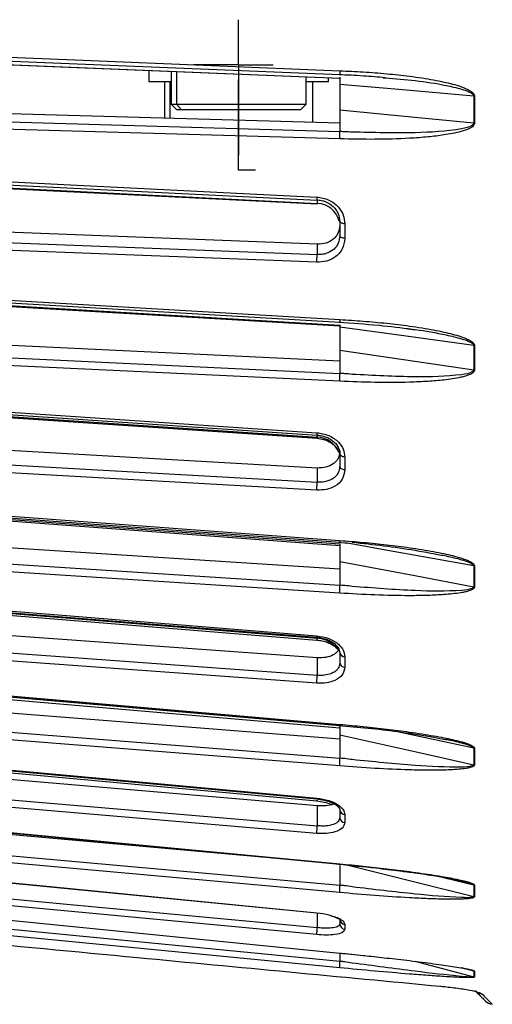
# Model space of a CAD drawing. Header units: millimetres. Extents: x -98 to 75, y -122 to 122.
# Tile 3 of 16: x -47 to -5, y -122 to -34. Entities that reach past the tile are written whole.
import ezdxf

# ---------------------------------------------------------------- set-up
doc = ezdxf.new("R2010")
doc.units = ezdxf.units.MM
doc.header["$PDSIZE"] = -1

msp = doc.modelspace()

# ---------------------------------------------------------------- linework, layer by layer
at = {"color": 7, "linetype": 'Continuous'}
for p, q in [((-27.5, -38), (-27.5, -33.987)), ((-27.5, -38), (-31.513, -38)), ((-27.5, -38), (-24.426, -38)), ((-27.5, -38), (-27.5, -46.026)), ((-27.5, -47.35), (-27.5, -39.324)), ((-27.5, -47.35), (-25.991, -47.35))]:
    msp.add_line(p, q, dxfattribs=at)
at = {"color": 7, "linetype": 'Continuous', "lineweight": 25}
for p, q in [((-69.741, -37.072), (-18.5, -39.183)), ((-35.5, -38.5), (-35.5, -39.5)), ((-33.5, -38.583), (-33.5, -41.5)), ((-33.042, -38.602), (-33.042, -41.5)), ((-21.5, -41.5), (-21.5, -39.077)), ((-19.5, -39.5), (-19.5, -39.159)), ((-18.599, -39.197), (-18.501, -39.202)), ((-18.5, -38.839), (-18.5, -38.842)), ((-18.5, -39.12), (-18.5, -40.263)), ((-18.5, -39.186), (-18.5, -39.183)), ((-14.635, -39.149), (-14.454, -39.165)), ((-33.5, -39.5), (-35.5, -39.5)), ((-34.1, -39.5), (-34.1, -42.747)), ((-33.616, -39.5), (-33.616, -42.761)), ((-19.5, -39.5), (-21.5, -39.5)), ((-20.9, -43.127), (-20.9, -39.5)), ((-6.59, -40.788), (-6.59, -43.174)), ((-18.5, -43.197), (-69.458, -41.729)), ((-33.5, -41.5), (-33, -42)), ((-33.5, -41.5), (-21.5, -41.5)), ((-32.581, -42), (-33.042, -41.5)), ((-22, -42), (-33, -42)), ((-22, -42), (-21.5, -41.5)), ((-69.741, -42.457), (-18.5, -43.934)), ((-18.5, -43.938), (-18.5, -43.934)), ((-20.5, -50.338), (-20.5, -50.008)), ((-20.5, -53.957), (-69.458, -52.074)), ((-18.05, -52.139), (-18.05, -53.432)), ((-69.741, -58.127), (-18.5, -61.146)), ((-18.603, -61.208), (-18.501, -61.216)), ((-18.5, -61.11), (-18.5, -61.343)), ((-18.5, -61.151), (-18.5, -61.146)), ((-18.5, -64.347), (-69.458, -61.916)), ((-12.636, -61.456), (-12.215, -61.503)), ((-69.741, -63.001), (-18.5, -65.446)), ((-6.59, -62.966), (-6.59, -65.126)), ((-18.5, -65.452), (-18.5, -65.446)), ((-20.5, -73.858), (-69.458, -71.094)), ((-20.5, -71.121), (-20.5, -70.933)), ((-18.597, -72.174), (-18.5, -72.579)), ((-18.5, -72.579), (-18.5, -72.7)), ((-18.05, -72.881), (-18.05, -74.02)), ((-69.741, -76.802), (-18.5, -80.605)), ((-18.5, -82.863), (-69.458, -79.569)), ((-18.607, -80.459), (-17.779, -80.534)), ((-69.741, -80.964), (-18.5, -84.278)), ((-18.5, -80.613), (-18.5, -80.605)), ((-6.59, -82.566), (-6.59, -84.412)), ((-18.5, -84.286), (-18.5, -84.278)), ((-20.5, -90.736), (-69.458, -87.203)), ((-18.635, -89.79), (-18.5, -90.264)), ((-18.05, -90.639), (-18.05, -91.578)), ((-69.741, -92.333), (-18.5, -96.765)), ((-18.5, -97.986), (-69.458, -93.964)), ((-69.741, -95.614), (-18.5, -99.66)), ((-18.5, -96.774), (-18.5, -96.765)), ((-9.067, -97.998), (-8.698, -98.059)), ((-6.59, -98.786), (-6.59, -100.242)), ((-20.5, -103.898), (-69.458, -99.742)), ((-18.5, -99.669), (-18.5, -99.66)), ((-18.783, -109.073), (-69.458, -104.513)), ((-18.05, -104.686), (-18.05, -105.386)), ((-69.741, -106.348), (-18.5, -110.961)), ((-6.59, -110.962), (-10.011, -110.128)), ((-18.5, -110.972), (-18.5, -110.961)), ((-6.59, -110.962), (-6.59, -111.968)), ((-69.741, -112.729), (-18.5, -117.72)), ((-18.05, -114.447), (-18.05, -114.88)), ((-18.616, -116.978), (-16.144, -117.238)), ((-18.5, -117.731), (-18.5, -117.72)), ((-11.826, -117.73), (-6.59, -119.11)), ((-6.59, -118.595), (-7.656, -118.316)), ((-6.59, -118.595), (-6.59, -119.11)), ((-6.397, -120.418), (-6.346, -120.445))]:
    msp.add_line(p, q, dxfattribs=at)
at = {"color": 7, "linetype": 'Continuous', "lineweight": 25, "flags": 128}
for points in [[(-69.787, -36.427), (-41.345, -37.592), (-18.5, -38.527)], [(-69.766, -36.759), (-44.775, -37.781), (-18.5, -38.856)], [(-69.753, -37.089), (-44.775, -38.118), (-18.501, -39.2)], [(-6.59, -40.788), (-13.26, -40.208), (-18.5, -39.752)], [(-6.51, -40.793), (-6.51, -41.092), (-6.51, -41.391), (-6.51, -41.69), (-6.51, -41.988), (-6.51, -42.286), (-6.51, -42.584), (-6.51, -42.882), (-6.51, -43.179)], [(-18.5, -42.003), (-11.83, -42.659), (-6.59, -43.174)], [(-18.5, -44.585), (-47.499, -43.75), (-69.787, -43.109)], [(-69.787, -47.295), (-42.47, -48.663), (-20.548, -49.761)], [(-69.768, -47.583), (-45.774, -48.784), (-20.527, -50.048)], [(-69.758, -47.901), (-45.774, -49.108), (-20.528, -50.378)], [(-69.741, -47.861), (-42.166, -49.248), (-20.5, -50.338)], [(-18.05, -52.139), (-18.14, -52.131), (-18.225, -52.117), (-18.303, -52.096), (-18.371, -52.069), (-18.426, -52.037), (-18.467, -52.001), (-18.492, -51.963), (-18.5, -51.923)], [(-69.741, -52.985), (-42.166, -54.046), (-20.5, -54.88)], [(-18.05, -53.432), (-18.14, -53.424), (-18.225, -53.409), (-18.303, -53.388), (-18.371, -53.36), (-18.426, -53.328), (-18.467, -53.291), (-18.492, -53.252), (-18.5, -53.211)], [(-20.548, -55.554), (-48.379, -54.484), (-69.787, -53.662)], [(-20.5, -54.88), (-20.5, -54.363), (-20.5, -53.957)], [(-69.787, -57.645), (-41.345, -59.315), (-18.5, -60.656)], [(-69.77, -57.892), (-44.779, -59.358), (-18.501, -60.9)], [(-69.764, -58.194), (-44.779, -59.666), (-18.503, -61.214)], [(-6.59, -62.966), (-13.26, -62.057), (-18.5, -61.343)], [(-6.51, -62.973), (-6.51, -63.245), (-6.51, -63.516), (-6.51, -63.787), (-6.51, -64.057), (-6.51, -64.327), (-6.51, -64.596), (-6.51, -64.865), (-6.51, -65.134)], [(-18.5, -66.14), (-47.499, -64.757), (-69.787, -63.695)], [(-18.5, -63.381), (-11.83, -64.358), (-6.59, -65.126)], [(-69.787, -67.435), (-42.47, -69.257), (-20.548, -70.719)], [(-69.772, -67.641), (-45.778, -69.241), (-20.531, -70.924)], [(-69.769, -67.923), (-45.778, -69.528), (-20.532, -71.217)], [(-69.741, -67.827), (-42.166, -69.672), (-20.5, -71.121)], [(-69.741, -72.34), (-42.166, -73.898), (-20.5, -75.121)], [(-18.05, -72.881), (-18.14, -72.87), (-18.225, -72.85), (-18.303, -72.82), (-18.371, -72.783), (-18.426, -72.738), (-18.467, -72.688), (-18.492, -72.635), (-18.5, -72.579)], [(-20.548, -75.824), (-48.379, -74.254), (-69.787, -73.045)], [(-20.5, -75.121), (-20.5, -74.414), (-20.5, -73.858)], [(-18.05, -74.02), (-18.14, -74.01), (-18.225, -73.989), (-18.303, -73.959), (-18.371, -73.921), (-18.426, -73.875), (-18.467, -73.825), (-18.492, -73.77), (-18.5, -73.714)], [(-69.787, -76.504), (-41.345, -78.61), (-18.5, -80.301)], [(-69.774, -76.671), (-44.783, -78.521), (-18.5, -80.466)], [(-69.773, -76.931), (-44.783, -78.786), (-18.5, -80.737)], [(-6.59, -82.566), (-13.26, -81.366), (-17.996, -80.514)], [(-18.5, -84.987), (-47.499, -83.113), (-69.787, -81.673)], [(-18.5, -82.165), (-11.83, -83.423), (-6.59, -84.412)], [(-6.51, -82.576), (-6.51, -82.809), (-6.51, -83.041), (-6.51, -83.273), (-6.51, -83.504), (-6.51, -83.734), (-6.51, -83.964), (-6.51, -84.193), (-6.51, -84.422)], [(-69.787, -84.814), (-42.47, -87.016), (-20.548, -88.783)], [(-69.776, -84.945), (-45.782, -86.879), (-20.535, -88.913)], [(-69.776, -85.18), (-45.782, -87.118), (-20.536, -89.157)], [(-69.741, -85.015), (-42.166, -87.243), (-20.5, -88.993)], [(-69.741, -88.733), (-42.166, -90.724), (-20.5, -92.287)], [(-18.67, -89.966), (-18.829, -89.75), (-19.088, -89.515), (-19.737, -89.165), (-20.012, -89.078), (-20.5, -88.993), (-20.5, -88.993), (-20.5, -88.993)], [(-20.548, -92.991), (-48.379, -90.983), (-69.787, -89.438)], [(-20.5, -92.287), (-20.5, -91.418), (-20.5, -90.736)], [(-69.787, -92.23), (-41.345, -94.686), (-18.5, -96.659)], [(-69.778, -92.328), (-44.787, -94.486), (-18.501, -96.755)], [(-69.778, -92.536), (-44.787, -94.698), (-18.5, -96.971)], [(-18.5, -100.355), (-47.499, -98.067), (-69.787, -96.307)], [(-18.5, -97.585), (-11.83, -99.073), (-6.59, -100.242)], [(-6.59, -98.786), (-13.26, -97.344), (-13.607, -97.269)], [(-69.787, -98.721), (-42.47, -101.212), (-20.548, -103.212)], [(-69.78, -98.789), (-45.785, -100.977), (-20.539, -103.279)], [(-6.51, -98.798), (-6.51, -98.982), (-6.51, -99.166), (-6.51, -99.349), (-6.51, -99.531), (-6.51, -99.713), (-6.51, -99.894), (-6.51, -100.074), (-6.51, -100.254)], [(-69.78, -98.967), (-45.785, -101.159), (-20.54, -103.464)], [(-69.741, -101.494), (-42.166, -103.836), (-20.5, -105.675)], [(-20.548, -106.35), (-48.379, -103.987), (-69.787, -102.169)], [(-69.787, -104.18), (-41.345, -106.886), (-18.5, -109.06)], [(-20.5, -105.675), (-20.5, -104.68), (-20.5, -103.898)], [(-69.781, -104.222), (-44.79, -106.599), (-18.501, -109.1)], [(-18.5, -111.615), (-47.499, -109.005), (-69.787, -106.999)], [(-69.787, -108.586), (-42.47, -111.265), (-20.548, -113.415)], [(-69.782, -108.604), (-45.788, -110.957), (-20.542, -113.433)], [(-17.881, -109.163), (-11.83, -110.666), (-6.59, -111.968)], [(-69.741, -110.099), (-42.166, -112.696), (-20.5, -114.737)], [(-20.548, -115.355), (-48.379, -112.734), (-69.787, -110.717)], [(-6.51, -110.975), (-6.51, -111.103), (-6.51, -111.231), (-6.51, -111.358), (-6.51, -111.484), (-6.51, -111.61), (-6.51, -111.735), (-6.51, -111.858), (-6.51, -111.982)], [(-69.787, -111.865), (-41.345, -114.711), (-18.5, -116.995)], [(-18.5, -118.305), (-47.499, -115.48), (-69.787, -113.31)], [(-20.5, -114.737), (-20.5, -113.657), (-20.5, -113.435)], [(-6.51, -118.609), (-6.51, -118.676), (-6.51, -118.743), (-6.51, -118.808), (-6.51, -118.873), (-6.51, -118.937), (-6.51, -119.001), (-6.51, -119.063), (-6.51, -119.125)], [(-9.535, -119.946), (-9.53, -119.956), (-9.523, -119.95), (-9.519, -119.941)]]:
    msp.add_lwpolyline(points, dxfattribs=at)
at = {"color": 7, "linetype": 'Continuous', "lineweight": 25}
for centre, radius, start, end in [((-6.463, -39.372), 1.422, 264.87816, 268.08322), ((-20.548, -52.366), 2.028, 13.29052, 88.63215), ((-6.462, -62.046), 0.929, 262.11578, 267.03721), ((-20.562, -73.232), 2.112, 21.58501, 88.30517), ((-6.462, -81.862), 0.715, 259.6979, 266.10898), ((-18.067, -90.202), 0.437, 188.15456, 272.22511), ((-18.065, -91.139), 0.439, 187.82073, 271.97747), ((-6.461, -98.196), 0.604, 257.7184, 265.33747), ((-18.038, -104.223), 0.463, 183.72427, 268.45676), ((-18.036, -104.922), 0.465, 183.53231, 268.26689), ((-6.461, -110.435), 0.542, 256.24743, 264.75604), ((-18.015, -113.963), 0.486, 181.26198, 265.81294), ((-18.014, -114.395), 0.487, 181.16279, 265.69609), ((-6.461, -118.101), 0.511, 255.33252, 264.39047), ((-5.787, -119.645), 0.976, 235.67231, 265.23131), ((-4.839, -120.559), 1, 225, 264.25681)]:
    msp.add_arc(centre, radius, start, end, dxfattribs=at)
for points, knots in [([(-18.5, -38.527), (-17.806, -38.558), (-16.414, -38.62), (-14.347, -38.781), (-12.6, -38.969), (-11.212, -39.162), (-10.189, -39.332), (-9.288, -39.513), (-8.478, -39.705), (-7.843, -39.895), (-7.355, -40.078), (-6.978, -40.256), (-6.695, -40.437), (-6.532, -40.646), (-6.517, -40.746), (-6.51, -40.793)], [0, 0, 0, 0, 0.167566, 0.3364219, 0.4997246, 0.5908149, 0.6739727, 0.7492807, 0.8116173, 0.8741937, 0.9083026, 0.9369352, 0.9746426, 0.9882798, 1, 1, 1, 1]), ([(-18.5, -38.527), (-18.5, -38.585), (-18.5, -38.702), (-18.5, -38.816), (-18.5, -38.842), (-18.5, -38.852)], [0, 0, 0, 0, 0.362701, 0.742261, 1, 1, 1, 1]), ([(-18.598, -38.852), (-17.868, -38.886), (-16.483, -38.95), (-15.103, -39.067), (-14.451, -39.122)], [0, 0, 0, 0, 0.527912, 1, 1, 1, 1]), ([(-18.5, -39.105), (-18.5, -39.124), (-18.5, -39.153), (-18.5, -39.183), (-18.501, -39.194), (-18.501, -39.2)], [0, 0, 0, 0, 0.43871, 0.648502, 1, 1, 1, 1]), ([(-18.5, -38.852), (-18.5, -38.856), (-18.5, -38.87), (-18.5, -38.867), (-18.5, -38.851), (-18.5, -38.843)], [0, 0, 0, 0, 0.129773, 0.538951, 1, 1, 1, 1]), ([(-18.5, -39.202), (-18.5, -39.219), (-18.5, -39.29), (-18.5, -39.485), (-18.5, -39.663), (-18.5, -39.752)], [0, 0, 0, 0, 0.130481, 0.566058, 1, 1, 1, 1]), ([(-14.454, -39.165), (-13.568, -39.233), (-11.753, -39.372), (-9.49, -39.724), (-7.898, -40.078), (-7.136, -40.334), (-6.787, -40.515), (-6.649, -40.639), (-6.598, -40.722), (-6.593, -40.766), (-6.59, -40.788)], [0, 0, 0, 0, 0.327422, 0.670388, 0.840585, 0.924111, 0.964262, 0.982952, 0.991654, 1, 1, 1, 1]), ([(-18.5, -39.752), (-18.5, -40.173), (-18.5, -40.925), (-18.5, -41.674), (-18.5, -42.003)], [0, 0, 0, 0, 0.559999, 1, 1, 1, 1]), ([(-18.5, -42.003), (-18.5, -42.096), (-18.5, -42.282), (-18.5, -42.672), (-18.5, -43.152), (-18.5, -43.647), (-18.5, -43.838), (-18.5, -43.934)], [0, 0, 0, 0, 0.125465, 0.251186, 0.500358, 0.750057, 1, 1, 1, 1]), ([(-6.51, -43.179), (-6.517, -43.225), (-6.532, -43.323), (-6.642, -43.454), (-6.803, -43.578), (-7.04, -43.704), (-7.355, -43.828), (-7.843, -43.976), (-8.478, -44.119), (-9.452, -44.279), (-10.727, -44.429), (-12.78, -44.576), (-15.397, -44.654), (-17.466, -44.608), (-18.5, -44.585)], [0, 0, 0, 0, 0.011715, 0.02535, 0.042264, 0.063186, 0.091791, 0.125922, 0.188493, 0.250824, 0.366653, 0.500345, 0.750124, 1, 1, 1, 1]), ([(-6.59, -43.174), (-6.593, -43.195), (-6.598, -43.239), (-6.649, -43.316), (-6.96, -43.556), (-8.729, -43.907), (-12.257, -44.113), (-15.523, -44.033), (-17.396, -43.987)], [0, 0, 0, 0, 0.006129, 0.01252, 0.026246, 0.116739, 0.493304, 1, 1, 1, 1]), ([(-6.51, -43.179), (-6.525, -43.179), (-6.552, -43.177), (-6.578, -43.175), (-6.59, -43.174)], [0, 0, 0, 0, 0.559968, 1, 1, 1, 1]), ([(-18.5, -44.585), (-18.5, -44.524), (-18.5, -44.43), (-18.5, -44.3), (-18.5, -44.22), (-18.5, -44.15), (-18.501, -44.081), (-18.5, -43.999), (-18.5, -43.96), (-18.5, -43.938)], [0, 0, 0, 0, 0.242415, 0.371253, 0.501733, 0.564129, 0.671423, 0.819818, 1, 1, 1, 1]), ([(-18.429, -43.941), (-18.441, -43.941), (-18.464, -43.94), (-18.488, -43.938), (-18.5, -43.938)], [0, 0, 0, 0, 0.500001, 1, 1, 1, 1]), ([(-17.396, -43.987), (-17.617, -43.972), (-17.958, -43.951), (-18.306, -43.944), (-18.429, -43.941)], [0, 0, 0, 0, 0.64599, 1, 1, 1, 1]), ([(-20.548, -49.761), (-20.18, -49.82), (-19.447, -49.937), (-18.626, -50.583), (-18.137, -51.353), (-18.079, -51.877), (-18.05, -52.139)], [0, 0, 0, 0, 0.280377, 0.559712, 0.779882, 1, 1, 1, 1]), ([(-20.548, -49.761), (-20.547, -49.815), (-20.547, -49.899), (-20.541, -49.979), (-20.535, -50.026), (-20.53, -50.04), (-20.527, -50.047)], [0, 0, 0, 0, 0.381441, 0.586861, 0.79667, 1, 1, 1, 1]), ([(-20.528, -50.378), (-20.528, -50.378), (-20.525, -50.387), (-20.516, -50.387), (-20.506, -50.357), (-20.5, -50.338)], [0, 0, 0, 0, 0.013303, 0.358658, 1, 1, 1, 1]), ([(-20.527, -50.047), (-20.527, -50.048), (-20.524, -50.056), (-20.515, -50.057), (-20.506, -50.027), (-20.5, -50.008)], [0, 0, 0, 0, 0.010934, 0.357114, 1, 1, 1, 1]), ([(-20.5, -50.008), (-20.336, -50.027), (-20.074, -50.057), (-19.58, -50.236), (-19.155, -50.513), (-18.821, -50.905), (-18.569, -51.34), (-18.527, -51.692), (-18.5, -51.923)], [0, 0, 0, 0, 0.157699, 0.250775, 0.500212, 0.631323, 0.758454, 1, 1, 1, 1]), ([(-18.5, -52.265), (-18.528, -52.492), (-18.569, -52.838), (-18.822, -53.243), (-19.156, -53.593), (-19.717, -53.914), (-20.239, -53.942), (-20.5, -53.957)], [0, 0, 0, 0, 0.242837, 0.37006, 0.500846, 0.750309, 1, 1, 1, 1]), ([(-18.5, -51.923), (-18.5, -52.164), (-18.5, -52.594), (-18.5, -53.023), (-18.5, -53.211)], [0, 0, 0, 0, 0.56, 1, 1, 1, 1]), ([(-18.5, -53.211), (-18.527, -53.438), (-18.569, -53.784), (-18.821, -54.185), (-19.155, -54.534), (-19.58, -54.759), (-20.074, -54.875), (-20.336, -54.889), (-20.5, -54.88), (-20.5, -54.88)], [0, 0, 0, 0, 0.241554, 0.368683, 0.499786, 0.749213, 0.84233, 0.999996, 1, 1, 1, 1]), ([(-18.05, -53.432), (-18.097, -53.76), (-18.192, -54.414), (-18.861, -55.117), (-19.683, -55.516), (-20.259, -55.541), (-20.548, -55.554)], [0, 0, 0, 0, 0.27982, 0.559169, 0.779392, 1, 1, 1, 1]), ([(-20.548, -55.554), (-20.547, -55.495), (-20.547, -55.404), (-20.542, -55.272), (-20.535, -55.171), (-20.528, -55.077), (-20.516, -54.968), (-20.506, -54.914), (-20.5, -54.88)], [0, 0, 0, 0, 0.239412, 0.368332, 0.5, 0.631669, 0.760589, 1, 1, 1, 1]), ([(-18.603, -60.894), (-17.406, -60.969), (-15.22, -61.106), (-13.041, -61.386), (-12.055, -61.513)], [0, 0, 0, 0, 0.547213, 1, 1, 1, 1]), ([(-18.5, -60.656), (-17.806, -60.699), (-16.414, -60.785), (-14.347, -60.976), (-12.6, -61.185), (-11.212, -61.39), (-10.189, -61.567), (-9.288, -61.75), (-8.478, -61.943), (-7.843, -62.129), (-7.355, -62.306), (-6.978, -62.476), (-6.695, -62.647), (-6.532, -62.84), (-6.517, -62.931), (-6.51, -62.973)], [0, 0, 0, 0, 0.167566, 0.336422, 0.499725, 0.590815, 0.673973, 0.749281, 0.811617, 0.874194, 0.908303, 0.936935, 0.974643, 0.98828, 1, 1, 1, 1]), ([(-18.5, -60.656), (-18.5, -60.707), (-18.5, -60.811), (-18.5, -60.894), (-18.5, -60.908), (-18.5, -60.887), (-18.5, -60.855), (-18.5, -60.838)], [0, 0, 0, 0, 0.24405, 0.499443, 0.71532, 0.849175, 1, 1, 1, 1]), ([(-18.5, -61.343), (-18.5, -61.725), (-18.5, -62.408), (-18.5, -63.084), (-18.5, -63.381)], [0, 0, 0, 0, 0.559999, 1, 1, 1, 1]), ([(-12.215, -61.503), (-12.076, -61.518), (-11.009, -61.634), (-9.49, -61.916), (-7.898, -62.281), (-7.136, -62.537), (-6.787, -62.712), (-6.649, -62.829), (-6.598, -62.906), (-6.593, -62.946), (-6.59, -62.966)], [0, 0, 0, 0, 0.071054, 0.54475, 0.77982, 0.895185, 0.95064, 0.976454, 0.988473, 1, 1, 1, 1]), ([(-18.5, -63.381), (-18.5, -63.467), (-18.5, -63.637), (-18.5, -64.015), (-18.5, -64.509), (-18.5, -65.062), (-18.5, -65.317), (-18.5, -65.445)], [0, 0, 0, 0, 0.125465, 0.251186, 0.500358, 0.750057, 1, 1, 1, 1]), ([(-18.5, -66.14), (-18.5, -66.084), (-18.5, -65.997), (-18.5, -65.866), (-18.5, -65.783), (-18.5, -65.708), (-18.501, -65.632), (-18.5, -65.535), (-18.5, -65.481), (-18.5, -65.452)], [0, 0, 0, 0, 0.242415, 0.371253, 0.501733, 0.564129, 0.671423, 0.819818, 1, 1, 1, 1]), ([(-6.51, -65.134), (-6.517, -65.175), (-6.532, -65.263), (-6.642, -65.38), (-6.803, -65.488), (-7.04, -65.596), (-7.355, -65.701), (-7.843, -65.824), (-8.478, -65.939), (-9.452, -66.062), (-10.727, -66.169), (-12.78, -66.257), (-15.397, -66.269), (-17.466, -66.183), (-18.5, -66.14)], [0, 0, 0, 0, 0.011715, 0.02535, 0.042264, 0.063186, 0.091791, 0.125922, 0.188493, 0.250824, 0.366653, 0.500345, 0.750124, 1, 1, 1, 1]), ([(-18.429, -65.457), (-18.441, -65.456), (-18.464, -65.454), (-18.488, -65.452), (-18.5, -65.451)], [0, 0, 0, 0, 0.5000009, 1, 1, 1, 1]), ([(-17.396, -65.529), (-17.617, -65.507), (-17.958, -65.472), (-18.306, -65.461), (-18.429, -65.457)], [0, 0, 0, 0, 0.64599, 1, 1, 1, 1]), ([(-6.59, -65.126), (-6.593, -65.145), (-6.598, -65.184), (-6.649, -65.253), (-6.96, -65.46), (-8.729, -65.722), (-12.257, -65.8), (-15.523, -65.628), (-17.396, -65.529)], [0, 0, 0, 0, 0.006129, 0.01252, 0.026246, 0.116739, 0.493304, 1, 1, 1, 1]), ([(-6.51, -65.134), (-6.525, -65.133), (-6.552, -65.131), (-6.578, -65.128), (-6.59, -65.126)], [0, 0, 0, 0, 0.559968, 1, 1, 1, 1]), ([(-20.549, -70.924), (-20.325, -70.953), (-19.846, -71.014), (-19.294, -71.296), (-18.917, -71.618), (-18.679, -71.915), (-18.595, -72.134), (-18.553, -72.243)], [0, 0, 0, 0, 0.244762, 0.524673, 0.67828, 0.840113, 1, 1, 1, 1]), ([(-20.548, -70.719), (-20.18, -70.78), (-19.447, -70.901), (-18.626, -71.492), (-18.137, -72.184), (-18.079, -72.649), (-18.05, -72.881)], [0, 0, 0, 0, 0.280377, 0.559712, 0.779882, 1, 1, 1, 1]), ([(-20.548, -70.719), (-20.547, -70.766), (-20.547, -70.839), (-20.541, -70.896), (-20.535, -70.923), (-20.527, -70.928), (-20.516, -70.91), (-20.506, -70.861), (-20.5, -70.829)], [0, 0, 0, 0, 0.239379, 0.368293, 0.499962, 0.631636, 0.760566, 1, 1, 1, 1]), ([(-20.549, -71.217), (-20.334, -71.244), (-19.888, -71.3), (-19.275, -71.59), (-18.764, -72.021), (-18.615, -72.373), (-18.539, -72.554)], [0, 0, 0, 0, 0.226995, 0.4698137, 0.7278054, 1, 1, 1, 1]), ([(-20.548, -71.014), (-20.547, -71.061), (-20.547, -71.133), (-20.542, -71.19), (-20.535, -71.216), (-20.528, -71.221), (-20.516, -71.202), (-20.506, -71.153), (-20.5, -71.121)], [0, 0, 0, 0, 0.2394117, 0.3683318, 0.5000003, 0.6316688, 0.7605887, 1, 1, 1, 1]), ([(-18.5, -72.418), (-18.528, -72.618), (-18.569, -72.921), (-18.822, -73.27), (-19.156, -73.57), (-19.717, -73.838), (-20.239, -73.851), (-20.5, -73.858)], [0, 0, 0, 0, 0.242837, 0.37006, 0.500846, 0.750309, 1, 1, 1, 1]), ([(-18.553, -72.243), (-18.55, -72.25), (-18.492, -72.377), (-18.492, -72.508), (-18.493, -72.631)], [0, 0, 0, 0, 0.055804, 1, 1, 1, 1]), ([(-18.5, -72.579), (-18.5, -72.792), (-18.5, -73.171), (-18.5, -73.548), (-18.5, -73.714)], [0, 0, 0, 0, 0.56, 1, 1, 1, 1]), ([(-18.05, -74.02), (-18.097, -74.307), (-18.192, -74.88), (-18.861, -75.481), (-19.683, -75.811), (-20.259, -75.82), (-20.548, -75.824)], [0, 0, 0, 0, 0.27982, 0.559169, 0.779392, 1, 1, 1, 1]), ([(-18.5, -73.714), (-18.527, -73.913), (-18.569, -74.216), (-18.821, -74.561), (-19.155, -74.857), (-19.58, -75.042), (-20.074, -75.129), (-20.336, -75.134), (-20.5, -75.121), (-20.5, -75.121)], [0, 0, 0, 0, 0.241554, 0.368683, 0.499786, 0.749213, 0.84233, 0.999996, 1, 1, 1, 1]), ([(-20.548, -75.824), (-20.547, -75.771), (-20.547, -75.69), (-20.542, -75.56), (-20.535, -75.457), (-20.528, -75.356), (-20.516, -75.235), (-20.506, -75.166), (-20.5, -75.121)], [0, 0, 0, 0, 0.239412, 0.368332, 0.5, 0.631669, 0.760589, 1, 1, 1, 1]), ([(-18.5, -80.301), (-17.806, -80.354), (-16.414, -80.461), (-14.347, -80.675), (-12.6, -80.895), (-11.212, -81.105), (-10.189, -81.281), (-9.288, -81.46), (-8.478, -81.645), (-7.843, -81.82), (-7.355, -81.983), (-6.978, -82.138), (-6.695, -82.291), (-6.532, -82.461), (-6.517, -82.54), (-6.51, -82.576)], [0, 0, 0, 0, 0.167566, 0.336422, 0.499725, 0.590815, 0.673973, 0.749281, 0.811617, 0.874194, 0.908303, 0.936935, 0.974643, 0.98828, 1, 1, 1, 1]), ([(-18.5, -80.301), (-18.5, -80.342), (-18.5, -80.426), (-18.5, -80.474), (-18.5, -80.464), (-18.5, -80.463)], [0, 0, 0, 0, 0.459957, 0.941293, 1, 1, 1, 1]), ([(-17.396, -80.455), (-15.526, -80.658), (-13.118, -80.92), (-10.731, -81.368), (-10.199, -81.467)], [0, 0, 0, 0, 0.77689, 1, 1, 1, 1]), ([(-18.5, -80.573), (-18.5, -80.85), (-18.5, -81.385), (-18.5, -81.912), (-18.5, -82.165)], [0, 0, 0, 0, 0.51893, 1, 1, 1, 1]), ([(-18.5, -81.677), (-18.5, -81.777), (-18.5, -81.932), (-18.5, -82.191), (-18.5, -82.461), (-18.5, -82.799), (-18.5, -83.006), (-18.5, -83.11)], [0, 0, 0, 0, 0.238252, 0.369358, 0.500716, 0.750235, 1, 1, 1, 1]), ([(-18.5, -82.165), (-18.5, -82.239), (-18.5, -82.387), (-18.5, -82.738), (-18.5, -83.224), (-18.5, -83.812), (-18.5, -84.122), (-18.5, -84.278)], [0, 0, 0, 0, 0.125465, 0.251186, 0.500358, 0.750057, 1, 1, 1, 1]), ([(-10.199, -81.467), (-9.809, -81.534), (-8.96, -81.679), (-7.899, -81.936), (-7.136, -82.18), (-6.787, -82.342), (-6.649, -82.446), (-6.598, -82.514), (-6.593, -82.549), (-6.59, -82.566)], [0, 0, 0, 0, 0.305256, 0.663991, 0.840045, 0.924673, 0.964067, 0.98241, 1, 1, 1, 1]), ([(-18.5, -84.987), (-18.5, -84.938), (-18.5, -84.862), (-18.5, -84.737), (-18.5, -84.653), (-18.5, -84.576), (-18.501, -84.495), (-18.5, -84.388), (-18.5, -84.322), (-18.5, -84.286)], [0, 0, 0, 0, 0.242415, 0.371253, 0.501733, 0.564129, 0.671423, 0.819818, 1, 1, 1, 1]), ([(-18.429, -84.292), (-18.441, -84.291), (-18.464, -84.289), (-18.488, -84.286), (-18.5, -84.285)], [0, 0, 0, 0, 0.500001, 1, 1, 1, 1]), ([(-6.51, -84.422), (-6.517, -84.457), (-6.532, -84.532), (-6.642, -84.628), (-6.803, -84.716), (-7.04, -84.802), (-7.355, -84.884), (-7.843, -84.977), (-8.478, -85.059), (-9.452, -85.14), (-10.727, -85.2), (-12.78, -85.225), (-15.397, -85.172), (-17.466, -85.049), (-18.5, -84.987)], [0, 0, 0, 0, 0.011715, 0.02535, 0.042264, 0.063186, 0.091791, 0.125922, 0.188493, 0.250824, 0.366653, 0.500345, 0.750124, 1, 1, 1, 1]), ([(-17.396, -84.388), (-17.617, -84.359), (-17.958, -84.314), (-18.306, -84.298), (-18.429, -84.292)], [0, 0, 0, 0, 0.64599, 1, 1, 1, 1]), ([(-6.59, -84.412), (-6.593, -84.428), (-6.598, -84.461), (-6.649, -84.518), (-6.96, -84.683), (-8.729, -84.846), (-12.257, -84.793), (-15.523, -84.536), (-17.396, -84.388)], [0, 0, 0, 0, 0.006129, 0.01252, 0.026246, 0.116739, 0.493304, 1, 1, 1, 1]), ([(-6.51, -84.422), (-6.525, -84.421), (-6.552, -84.419), (-6.578, -84.414), (-6.59, -84.412)], [0, 0, 0, 0, 0.559968, 1, 1, 1, 1]), ([(-20.558, -89.156), (-20.392, -89.175), (-20.073, -89.211), (-19.524, -89.377), (-19.022, -89.647), (-18.707, -89.947), (-18.63, -90.088), (-18.607, -90.129)], [0, 0, 0, 0, 0.186875, 0.358768, 0.657092, 0.899584, 1, 1, 1, 1]), ([(-20.557, -88.912), (-20.39, -88.931), (-20.063, -88.968), (-19.615, -89.108), (-19.239, -89.288), (-18.854, -89.55), (-18.701, -89.773), (-18.604, -89.915)], [0, 0, 0, 0, 0.194277, 0.378449, 0.552909, 0.717415, 1, 1, 1, 1]), ([(-20.548, -88.783), (-20.18, -88.843), (-19.447, -88.962), (-18.626, -89.474), (-18.137, -90.061), (-18.079, -90.446), (-18.05, -90.639)], [0, 0, 0, 0, 0.280377, 0.559712, 0.779882, 1, 1, 1, 1]), ([(-20.548, -88.783), (-20.547, -88.82), (-20.547, -88.877), (-20.541, -88.91), (-20.538, -88.911), (-20.536, -88.912)], [0, 0, 0, 0, 0.508887, 0.782941, 1, 1, 1, 1]), ([(-20.548, -89.028), (-20.547, -89.065), (-20.547, -89.123), (-20.542, -89.155), (-20.535, -89.16), (-20.528, -89.144), (-20.516, -89.1), (-20.506, -89.035), (-20.5, -88.993)], [0, 0, 0, 0, 0.239412, 0.368332, 0.5, 0.631669, 0.760589, 1, 1, 1, 1]), ([(-18.597, -89.924), (-18.609, -89.976), (-18.639, -90.113), (-18.825, -90.297), (-19.154, -90.536), (-19.718, -90.74), (-20.239, -90.737), (-20.5, -90.736)], [0, 0, 0, 0, 0.0953028, 0.2473146, 0.4035852, 0.7016562, 1, 1, 1, 1]), ([(-18.5, -90.264), (-18.5, -90.439), (-18.5, -90.753), (-18.5, -91.063), (-18.5, -91.199)], [0, 0, 0, 0, 0.56, 1, 1, 1, 1]), ([(-18.05, -91.578), (-18.097, -91.812), (-18.192, -92.281), (-18.861, -92.754), (-19.683, -93.002), (-20.259, -92.994), (-20.548, -92.991)], [0, 0, 0, 0, 0.27982, 0.559169, 0.779392, 1, 1, 1, 1]), ([(-18.5, -91.199), (-18.527, -91.362), (-18.569, -91.61), (-18.821, -91.884), (-19.155, -92.116), (-19.58, -92.253), (-20.074, -92.308), (-20.336, -92.303), (-20.5, -92.287), (-20.5, -92.287)], [0, 0, 0, 0, 0.241554, 0.368683, 0.499786, 0.749213, 0.84233, 0.999996, 1, 1, 1, 1]), ([(-20.548, -92.991), (-20.547, -92.946), (-20.547, -92.876), (-20.542, -92.754), (-20.535, -92.654), (-20.528, -92.551), (-20.516, -92.421), (-20.506, -92.34), (-20.5, -92.288)], [0, 0, 0, 0, 0.2394117, 0.3683318, 0.5000003, 0.6316688, 0.7605887, 1, 1, 1, 1]), ([(-18.611, -96.746), (-16.864, -96.901), (-13.663, -97.185), (-10.503, -97.744), (-9.067, -97.998)], [0, 0, 0, 0, 0.545574, 1, 1, 1, 1]), ([(-18.5, -96.659), (-17.806, -96.72), (-16.414, -96.844), (-14.347, -97.07), (-12.6, -97.294), (-11.212, -97.499), (-10.189, -97.668), (-9.288, -97.835), (-8.478, -98.004), (-7.843, -98.161), (-7.355, -98.304), (-6.978, -98.438), (-6.695, -98.567), (-6.532, -98.706), (-6.517, -98.769), (-6.51, -98.798)], [0, 0, 0, 0, 0.167566, 0.336422, 0.499725, 0.590815, 0.673973, 0.749281, 0.811617, 0.874194, 0.908303, 0.936935, 0.974643, 0.98828, 1, 1, 1, 1]), ([(-18.5, -96.659), (-18.5, -96.692), (-18.5, -96.755), (-18.5, -96.751), (-18.5, -96.75)], [0, 0, 0, 0, 0.531474, 1, 1, 1, 1]), ([(-18.5, -96.769), (-18.5, -96.842), (-18.5, -97.117), (-18.5, -97.386), (-18.5, -97.585)], [0, 0, 0, 0, 0.261978, 1, 1, 1, 1]), ([(-18.5, -96.876), (-18.5, -96.907), (-18.5, -96.955), (-18.5, -96.974), (-18.5, -96.97), (-18.5, -96.969)], [0, 0, 0, 0, 0.542247, 0.830441, 1, 1, 1, 1]), ([(-18.5, -96.916), (-18.5, -96.953), (-18.5, -97.037), (-18.5, -97.216), (-18.5, -97.475), (-18.5, -97.822), (-18.5, -98.058), (-18.5, -98.176)], [0, 0, 0, 0, 0.120558, 0.271921, 0.423575, 0.711645, 1, 1, 1, 1]), ([(-18.5, -97.585), (-18.5, -97.644), (-18.5, -97.763), (-18.5, -98.073), (-18.5, -98.532), (-18.5, -99.132), (-18.5, -99.483), (-18.5, -99.659)], [0, 0, 0, 0, 0.125465, 0.251186, 0.500358, 0.750057, 1, 1, 1, 1]), ([(-9.064, -97.982), (-9.053, -97.984), (-8.584, -98.069), (-7.899, -98.237), (-7.136, -98.459), (-6.787, -98.601), (-6.649, -98.689), (-6.598, -98.745), (-6.593, -98.772), (-6.59, -98.786)], [0, 0, 0, 0, 0.01236, 0.522333, 0.77261, 0.892916, 0.948918, 0.974994, 1, 1, 1, 1]), ([(-18.5, -100.355), (-18.5, -100.315), (-18.5, -100.253), (-18.5, -100.138), (-18.5, -100.058), (-18.5, -99.981), (-18.501, -99.899), (-18.5, -99.786), (-18.5, -99.71), (-18.5, -99.669)], [0, 0, 0, 0, 0.242415, 0.371253, 0.501733, 0.564129, 0.671423, 0.819818, 1, 1, 1, 1]), ([(-18.429, -99.677), (-18.441, -99.675), (-18.464, -99.673), (-18.488, -99.67), (-18.5, -99.669)], [0, 0, 0, 0, 0.5000009, 1, 1, 1, 1]), ([(-17.396, -99.793), (-17.617, -99.758), (-17.958, -99.703), (-18.306, -99.684), (-18.429, -99.677)], [0, 0, 0, 0, 0.64599, 1, 1, 1, 1]), ([(-6.59, -100.242), (-6.593, -100.255), (-6.598, -100.28), (-6.649, -100.323), (-6.96, -100.44), (-8.729, -100.497), (-12.257, -100.314), (-15.523, -99.983), (-17.396, -99.793)], [0, 0, 0, 0, 0.006129, 0.01252, 0.026246, 0.116739, 0.493304, 1, 1, 1, 1]), ([(-6.51, -100.254), (-6.517, -100.281), (-6.532, -100.34), (-6.642, -100.412), (-6.803, -100.476), (-7.04, -100.537), (-7.355, -100.592), (-7.843, -100.651), (-8.478, -100.697), (-9.452, -100.733), (-10.727, -100.743), (-12.78, -100.704), (-15.397, -100.588), (-17.466, -100.433), (-18.5, -100.355)], [0, 0, 0, 0, 0.011715, 0.02535, 0.042264, 0.063186, 0.091791, 0.125922, 0.188493, 0.250824, 0.366653, 0.500345, 0.750124, 1, 1, 1, 1]), ([(-6.51, -100.254), (-6.525, -100.253), (-6.552, -100.25), (-6.578, -100.245), (-6.59, -100.242)], [0, 0, 0, 0, 0.559968, 1, 1, 1, 1]), ([(-20.565, -103.28), (-20.325, -103.311), (-19.815, -103.378), (-19.249, -103.584), (-18.875, -103.791), (-18.653, -103.969), (-18.508, -104.155), (-18.498, -104.27), (-18.493, -104.328)], [0, 0, 0, 0, 0.211053, 0.449722, 0.57902, 0.71384, 0.854362, 1, 1, 1, 1]), ([(-20.548, -103.212), (-20.18, -103.268), (-19.447, -103.381), (-18.626, -103.793), (-18.137, -104.25), (-18.079, -104.541), (-18.05, -104.686)], [0, 0, 0, 0, 0.280377, 0.559712, 0.779882, 1, 1, 1, 1]), ([(-20.548, -103.212), (-20.547, -103.238), (-20.547, -103.277), (-20.542, -103.286), (-20.539, -103.279), (-20.539, -103.277)], [0, 0, 0, 0, 0.58878, 0.905859, 1, 1, 1, 1]), ([(-20.539, -103.277), (-20.537, -103.275), (-20.534, -103.269), (-20.529, -103.245), (-20.527, -103.231)], [0, 0, 0, 0, 0.414958, 1, 1, 1, 1]), ([(-20.565, -103.465), (-20.338, -103.495), (-19.871, -103.556), (-19.406, -103.696), (-19.248, -103.778), (-19.237, -103.784)], [0, 0, 0, 0, 0.467388, 0.962099, 1, 1, 1, 1]), ([(-20.548, -103.397), (-20.547, -103.423), (-20.547, -103.462), (-20.543, -103.471), (-20.54, -103.464), (-20.54, -103.462)], [0, 0, 0, 0, 0.590257, 0.908103, 1, 1, 1, 1]), ([(-19.02, -103.717), (-19.043, -103.728), (-19.226, -103.822), (-19.724, -103.924), (-20.241, -103.907), (-20.5, -103.898)], [0, 0, 0, 0, 0.064298, 0.531935, 1, 1, 1, 1]), ([(-18.5, -104.95), (-18.527, -105.07), (-18.569, -105.253), (-18.821, -105.446), (-19.155, -105.603), (-19.58, -105.687), (-20.074, -105.707), (-20.336, -105.694), (-20.5, -105.675), (-20.5, -105.675)], [0, 0, 0, 0, 0.241554, 0.368683, 0.499786, 0.749213, 0.84233, 0.999996, 1, 1, 1, 1]), ([(-18.5, -104.253), (-18.5, -104.384), (-18.5, -104.618), (-18.5, -104.849), (-18.5, -104.95)], [0, 0, 0, 0, 0.56, 1, 1, 1, 1]), ([(-18.05, -105.386), (-18.097, -105.559), (-18.192, -105.903), (-18.861, -106.23), (-19.683, -106.386), (-20.259, -106.362), (-20.548, -106.35)], [0, 0, 0, 0, 0.27982, 0.559169, 0.779392, 1, 1, 1, 1]), ([(-20.548, -106.35), (-20.547, -106.315), (-20.547, -106.261), (-20.542, -106.151), (-20.535, -106.057), (-20.528, -105.956), (-20.516, -105.824), (-20.506, -105.734), (-20.5, -105.676)], [0, 0, 0, 0, 0.239412, 0.368332, 0.5, 0.631669, 0.760589, 1, 1, 1, 1]), ([(-18.614, -109.088), (-17.511, -109.197), (-15.693, -109.377), (-13.435, -109.648), (-11.651, -109.883), (-9.765, -110.144), (-8.35, -110.437), (-7.552, -110.602)], [0, 0, 0, 0, 0.2967176, 0.489175, 0.6081718, 0.7790968, 1, 1, 1, 1]), ([(-18.5, -109.06), (-17.806, -109.127), (-16.414, -109.261), (-14.347, -109.492), (-12.6, -109.71), (-11.212, -109.902), (-10.189, -110.055), (-9.288, -110.204), (-8.478, -110.351), (-7.843, -110.483), (-7.355, -110.601), (-6.978, -110.707), (-6.695, -110.807), (-6.532, -110.91), (-6.517, -110.954), (-6.51, -110.975)], [0, 0, 0, 0, 0.167566, 0.3364219, 0.4997246, 0.5908149, 0.6739727, 0.7492807, 0.8116173, 0.8741937, 0.9083026, 0.9369352, 0.9746426, 0.9882798, 1, 1, 1, 1]), ([(-18.5, -109.06), (-18.5, -109.083), (-18.5, -109.118), (-18.5, -109.097), (-18.5, -109.09)], [0, 0, 0, 0, 0.64988, 1, 1, 1, 1]), ([(-18.5, -109.213), (-18.5, -109.252), (-18.5, -109.412), (-18.5, -109.809), (-18.5, -110.392), (-18.5, -110.771), (-18.5, -110.961)], [0, 0, 0, 0, 0.099304, 0.399016, 0.699361, 1, 1, 1, 1]), ([(-18.5, -111.615), (-18.5, -111.585), (-18.5, -111.54), (-18.5, -111.439), (-18.5, -111.366), (-18.5, -111.293), (-18.501, -111.213), (-18.5, -111.099), (-18.5, -111.017), (-18.5, -110.972)], [0, 0, 0, 0, 0.242415, 0.371253, 0.501733, 0.564129, 0.671423, 0.819818, 1, 1, 1, 1]), ([(-18.429, -110.981), (-18.441, -110.979), (-18.464, -110.976), (-18.488, -110.973), (-18.5, -110.971)], [0, 0, 0, 0, 0.500001, 1, 1, 1, 1]), ([(-17.396, -111.112), (-17.617, -111.072), (-17.958, -111.011), (-18.306, -110.988), (-18.429, -110.981)], [0, 0, 0, 0, 0.64599, 1, 1, 1, 1]), ([(-6.59, -111.968), (-6.593, -111.977), (-6.598, -111.994), (-6.649, -112.02), (-6.96, -112.085), (-8.729, -112.034), (-12.257, -111.729), (-15.523, -111.337), (-17.396, -111.112)], [0, 0, 0, 0, 0.006129, 0.01252, 0.026246, 0.116739, 0.493304, 1, 1, 1, 1]), ([(-7.567, -110.601), (-7.386, -110.646), (-7.101, -110.717), (-6.787, -110.823), (-6.649, -110.891), (-6.598, -110.932), (-6.593, -110.952), (-6.59, -110.962)], [0, 0, 0, 0, 0.477855, 0.754108, 0.882704, 0.942579, 1, 1, 1, 1]), ([(-6.51, -111.982), (-6.517, -112), (-6.532, -112.039), (-6.642, -112.085), (-6.803, -112.123), (-7.04, -112.156), (-7.355, -112.182), (-7.843, -112.204), (-8.478, -112.213), (-9.452, -112.201), (-10.727, -112.162), (-12.78, -112.06), (-15.397, -111.886), (-17.466, -111.705), (-18.5, -111.615)], [0, 0, 0, 0, 0.011715, 0.02535, 0.042264, 0.063186, 0.091791, 0.125922, 0.188493, 0.250824, 0.366653, 0.500345, 0.750124, 1, 1, 1, 1]), ([(-6.51, -111.982), (-6.525, -111.98), (-6.552, -111.977), (-6.578, -111.971), (-6.59, -111.968)], [0, 0, 0, 0, 0.559968, 1, 1, 1, 1]), ([(-20.548, -113.415), (-20.168, -113.461), (-19.642, -113.524), (-19.257, -113.67), (-19.15, -113.71)], [0, 0, 0, 0, 0.72202, 1, 1, 1, 1]), ([(-20.548, -113.415), (-20.547, -113.431), (-20.547, -113.452), (-20.543, -113.436), (-20.542, -113.431)], [0, 0, 0, 0, 0.708004, 1, 1, 1, 1]), ([(-19.27, -113.686), (-19.227, -113.698), (-19.062, -113.744), (-18.769, -113.859), (-18.498, -114.012), (-18.494, -114.042), (-18.493, -114.056)], [0, 0, 0, 0, 0.073874, 0.291074, 0.674723, 1, 1, 1, 1]), ([(-19.15, -113.71), (-18.963, -113.768), (-18.535, -113.902), (-18.142, -114.173), (-18.081, -114.356), (-18.05, -114.447)], [0, 0, 0, 0, 0.280196, 0.64014, 1, 1, 1, 1]), ([(-69.787, -114.229), (-58.688, -115.285), (-38.604, -117.195), (-18.52, -119.096), (-9.535, -119.946)], [0, 0, 0, 0, 0.55265, 1, 1, 1, 1]), ([(-18.5, -114.405), (-18.527, -114.477), (-18.569, -114.587), (-18.821, -114.69), (-19.155, -114.768), (-19.58, -114.794), (-20.074, -114.779), (-20.336, -114.757), (-20.5, -114.737), (-20.5, -114.737)], [0, 0, 0, 0, 0.241554, 0.368683, 0.499786, 0.749213, 0.84233, 0.999996, 1, 1, 1, 1]), ([(-18.5, -113.974), (-18.5, -114.056), (-18.5, -114.201), (-18.5, -114.343), (-18.5, -114.405)], [0, 0, 0, 0, 0.56, 1, 1, 1, 1]), ([(-20.548, -115.355), (-20.547, -115.331), (-20.547, -115.295), (-20.542, -115.203), (-20.535, -115.118), (-20.528, -115.024), (-20.516, -114.895), (-20.506, -114.799), (-20.5, -114.737)], [0, 0, 0, 0, 0.2394117, 0.3683318, 0.5000003, 0.6316688, 0.7605887, 1, 1, 1, 1]), ([(-18.05, -114.88), (-18.097, -114.984), (-18.192, -115.19), (-18.861, -115.357), (-19.683, -115.414), (-20.259, -115.375), (-20.548, -115.355)], [0, 0, 0, 0, 0.27982, 0.559169, 0.779392, 1, 1, 1, 1]), ([(-18.5, -116.995), (-18.5, -117.007), (-18.5, -117.022), (-18.5, -116.992), (-18.5, -116.985)], [0, 0, 0, 0, 0.789135, 1, 1, 1, 1]), ([(-18.5, -116.995), (-17.806, -117.064), (-17.019, -117.142), (-16.232, -117.228), (-16.139, -117.238)], [0, 0, 0, 0, 0.881011, 1, 1, 1, 1]), ([(-18.5, -117.082), (-18.5, -117.101), (-18.5, -117.298), (-18.5, -117.52), (-18.5, -117.72)], [0, 0, 0, 0, 0.097922, 1, 1, 1, 1]), ([(-16.139, -117.238), (-15.534, -117.303), (-14.254, -117.441), (-12.601, -117.634), (-11.212, -117.805), (-10.189, -117.938), (-9.288, -118.062), (-8.478, -118.18), (-7.842, -118.282), (-7.358, -118.369), (-7.066, -118.424), (-6.931, -118.459), (-6.891, -118.47)], [0, 0, 0, 0, 0.192631, 0.40776, 0.527759, 0.637308, 0.736516, 0.818636, 0.901072, 0.946006, 0.983725, 1, 1, 1, 1]), ([(-18.5, -118.305), (-18.5, -118.287), (-18.5, -118.26), (-18.5, -118.178), (-18.5, -118.115), (-18.5, -118.049), (-18.501, -117.974), (-18.5, -117.863), (-18.5, -117.778), (-18.5, -117.731)], [0, 0, 0, 0, 0.242415, 0.371253, 0.501733, 0.564129, 0.671423, 0.819818, 1, 1, 1, 1]), ([(-18.429, -117.741), (-18.441, -117.739), (-18.464, -117.736), (-18.488, -117.733), (-18.5, -117.731)], [0, 0, 0, 0, 0.5000009, 1, 1, 1, 1]), ([(-17.396, -117.883), (-17.617, -117.84), (-17.958, -117.773), (-18.306, -117.749), (-18.429, -117.741)], [0, 0, 0, 0, 0.64599, 1, 1, 1, 1]), ([(-6.59, -119.11), (-6.593, -119.114), (-6.598, -119.123), (-6.649, -119.132), (-6.96, -119.141), (-8.729, -118.984), (-12.257, -118.569), (-15.523, -118.133), (-17.396, -117.883)], [0, 0, 0, 0, 0.006129, 0.01252, 0.026246, 0.116739, 0.493304, 1, 1, 1, 1]), ([(-6.51, -119.125), (-6.517, -119.133), (-6.532, -119.152), (-6.642, -119.169), (-6.803, -119.179), (-7.04, -119.183), (-7.355, -119.179), (-7.843, -119.164), (-8.478, -119.134), (-9.452, -119.076), (-10.727, -118.989), (-12.78, -118.828), (-15.397, -118.603), (-17.466, -118.404), (-18.5, -118.305)], [0, 0, 0, 0, 0.011715, 0.02535, 0.042264, 0.063186, 0.091791, 0.125922, 0.188493, 0.250824, 0.366653, 0.500345, 0.750124, 1, 1, 1, 1]), ([(-7.059, -118.443), (-7.05, -118.445), (-6.937, -118.468), (-6.788, -118.508), (-6.649, -118.553), (-6.598, -118.579), (-6.593, -118.589), (-6.59, -118.595)], [0, 0, 0, 0, 0.044784, 0.550163, 0.785417, 0.894954, 1, 1, 1, 1]), ([(-6.891, -118.47), (-6.8, -118.491), (-6.661, -118.523), (-6.533, -118.574), (-6.517, -118.598), (-6.51, -118.609)], [0, 0, 0, 0, 0.499961, 0.768881, 1, 1, 1, 1]), ([(-9.535, -119.946), (-9.079, -119.993), (-8.171, -120.086), (-6.981, -120.27), (-6.126, -120.466), (-5.955, -120.566), (-5.868, -120.617)], [0, 0, 0, 0, 0.283027, 0.562917, 0.77996, 1, 1, 1, 1]), ([(-6.51, -119.125), (-6.525, -119.123), (-6.552, -119.12), (-6.578, -119.113), (-6.59, -119.11)], [0, 0, 0, 0, 0.5599677, 1, 1, 1, 1]), ([(-6.475, -120.336), (-6.177, -120.635), (-5.646, -121.166), (-5.576, -121.235), (-5.546, -121.266)], [0, 0, 0, 0, 0.5609743, 1, 1, 1, 1]), ([(-5.868, -120.617), (-5.597, -120.89), (-5.057, -121.435), (-4.978, -121.514), (-4.939, -121.554)], [0, 0, 0, 0, 0.501444, 1, 1, 1, 1])]:
    msp.add_open_spline(points, degree=3, knots=knots, dxfattribs=at)
at = {"color": 7, "linetype": 'Continuous'}
for p in [(-27.5, -38), (-27.5, -38), (-27.5, -47.35)]:
    msp.add_point(p, dxfattribs=at)

doc.saveas('drawing.dxf')
